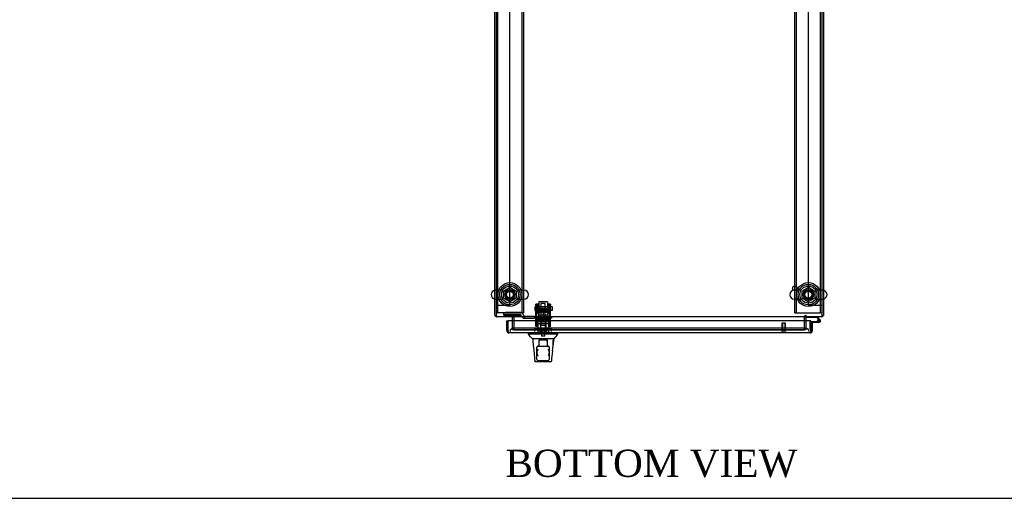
# Model space of a CAD drawing. Header units: inches. Extents: x 1 to 359, y -2 to 239.
# Tile 1 of 18: x 73 to 146, y 1 to 36. Entities that reach past the tile are written whole.
import ezdxf
from ezdxf.enums import TextEntityAlignment as Align
from ezdxf.lldxf.tags import DXFTag

# ---------------------------------------------------------------- set-up
doc = ezdxf.new("R2010")
doc.units = ezdxf.units.IN
doc.header["$MEASUREMENT"] = 0
for name, color, linetype in [('COM53964-5', 7, 'Continuous'), ('COM54746-60', 7, 'Continuous'), ('COM56676-2', 7, 'Continuous'), ('COM70220', 7, 'Continuous'), ('COM70449-5', 7, 'Continuous'), ('COM70838', 7, 'Continuous'), ('COM70839-3', 7, 'Continuous'), ('COM71197-3', 7, 'Continuous'), ('COM71198-5', 7, 'Continuous'), ('COM71199-2', 7, 'Continuous'), ('Default', 7, 'Continuous'), ('HAN13068', 7, 'Continuous'), ('HAN13068_NUT', 7, 'Continuous'), ('HAN13068_SCREW', 7, 'Continuous'), ('HAN_NUT', 7, 'Continuous'), ('NTS18024', 7, 'Continuous'), ('NTS18147', 7, 'Continuous'), ('ROL87452', 7, 'Continuous'), ('RVT17786', 7, 'Continuous'), ('RVT19000', 7, 'Continuous'), ('SCS86414', 7, 'Continuous'), ('SPC87322', 7, 'Continuous'), ('STD26122', 7, 'Continuous'), ('STD26258', 7, 'Continuous'), ('WAF25376', 7, 'Continuous'), ('WAF25377', 7, 'Continuous'), ('WAM254785', 7, 'Continuous'), ('WAM30038', 7, 'Continuous')]:
    doc.layers.add(name, color=color, linetype=linetype)
doc.styles.add('SEACAD_Times_New_Roman', font='times.ttf')
tags = doc.linetypes.add('HIDDEN2', pattern=[0.1875, 0.125, -0.0625]).pattern_tags.tags
tags[6:7] = [DXFTag(74, 4), DXFTag(75, 0), DXFTag(340, '0'), DXFTag(46, 0.0), DXFTag(50, 0.0), DXFTag(44, 0.0), DXFTag(45, 0.0)]
tags[4:5] = [DXFTag(74, 4), DXFTag(75, 0), DXFTag(340, '0'), DXFTag(46, 0.0), DXFTag(50, 0.0), DXFTag(44, 0.0), DXFTag(45, 0.0)]

# ---------------------------------------------------------------- blocks, each defined once
blk = doc.blocks.new('SE2')
at = {"layer": 'COM53964-5', "color": 7, "linetype": 'HIDDEN2'}
for p, q in [((109.369, 14.831), (109.369, 49.206)), ((131.239, 14.831), (131.239, 49.206)), ((108.369, 14.831), (108.507, 14.831)), ((108.507, 14.831), (109.231, 14.831)), ((109.231, 14.831), (109.369, 14.831)), ((131.239, 14.831), (131.377, 14.831)), ((131.377, 14.831), (132.101, 14.831)), ((132.101, 14.831), (132.239, 14.831))]:
    blk.add_line(p, q, dxfattribs=at)
at = {"layer": 'COM54746-60', "color": 7, "linetype": 'Continuous'}
for p, q in [((131.155, 13.926), (131.155, 13.988)), ((131.848, 13.926), (131.155, 13.926)), ((131.973, 13.802), (131.848, 13.926)), ((131.874, 13.988), (132.086, 13.776)), ((131.427, 13.635), (132.007, 13.635)), ((132.007, 13.573), (131.427, 13.573)), ((131.427, 13.573), (131.427, 13.571)), ((131.427, 13.085), (131.427, 13.085)), ((131.952, 13.685), (131.89, 13.679))]:
    blk.add_line(p, q, dxfattribs=at)
at = {"layer": 'COM54746-60', "color": 7, "linetype": 'HIDDEN2'}
for p, q in [((132.043, 13.731), (131.973, 13.802)), ((131.994, 13.753), (132.019, 13.753)), ((131.365, 13.085), (131.365, 13.61)), ((131.427, 13.085), (131.365, 13.085)), ((131.39, 13.635), (131.427, 13.635)), ((131.89, 13.69), (131.952, 13.69)), ((131.944, 13.678), (131.944, 13.703)), ((132.019, 13.628), (131.994, 13.628)), ((132.069, 13.703), (132.069, 13.678))]:
    blk.add_line(p, q, dxfattribs=at)
at = {"layer": 'COM54746-60', "color": 7, "linetype": 'Continuous'}
blk.add_circle((132.007, 13.69), 0.05, dxfattribs=at)
for radius, start, end in [(0.117, 270, 185.21591), (0.055, 270, 185.21591), (0.117, 47.60795, 107.02737), (0.117, 185.21591, 208.03984), (0.055, 185.21591, 270)]:
    blk.add_arc((132.007, 13.69), radius, start, end, dxfattribs=at)
at = {"layer": 'COM54746-60', "color": 7, "linetype": 'HIDDEN2'}
for centre, radius, start, end in [((131.994, 13.703), 0.05, 90, 180), ((132.019, 13.703), 0.05, 0, 90), ((131.39, 13.61), 0.025, 90, 180), ((132.007, 13.69), 0.117, 208.03984, 270), ((131.994, 13.678), 0.05, 180, 270), ((132.019, 13.678), 0.05, 270, 0)]:
    blk.add_arc(centre, radius, start, end, dxfattribs=at)
at = {"layer": 'COM56676-2', "color": 7, "linetype": 'HIDDEN2'}
for p, q in [((108.494, 14.268), (108.494, 49.768)), ((110.244, 49.768), (110.244, 14.268)), ((110.369, 49.768), (110.369, 14.268)), ((130.239, 14.268), (130.239, 49.768)), ((130.364, 14.268), (130.364, 49.768)), ((132.114, 49.768), (132.114, 14.268)), ((108.369, 14.268), (108.494, 14.268)), ((108.554, 14.268), (108.494, 14.268)), ((110.184, 14.268), (108.554, 14.268)), ((110.184, 14.268), (110.244, 14.268)), ((110.369, 14.268), (110.244, 14.268)), ((130.239, 14.268), (130.364, 14.268)), ((130.364, 14.268), (130.424, 14.268)), ((130.424, 14.268), (132.054, 14.268)), ((132.054, 14.268), (132.114, 14.268)), ((132.239, 14.268), (132.114, 14.268))]:
    blk.add_line(p, q, dxfattribs=at)
for centre in [(109.369, 15.612), (131.239, 15.612)]:
    blk.add_circle(centre, 0.375, dxfattribs=at)
at = {"layer": 'COM70220', "color": 7, "linetype": 'HIDDEN2'}
for p, q in [((109.882, 13.146), (109.632, 13.146)), ((130.787, 13.146), (109.882, 13.146)), ((131.037, 13.146), (130.787, 13.146))]:
    blk.add_line(p, q, dxfattribs=at)
for centre, start, end in [((109.632, 12.896), 90, 180), ((131.037, 12.896), 0, 90)]:
    blk.add_arc(centre, 0.25, start, end, dxfattribs=at)
at = {"layer": 'COM70449-5', "color": 7, "linetype": 'HIDDEN2'}
for p, q in [((109.619, 14.083), (109.619, 13.988)), ((109.649, 13.94), (109.649, 14.083)), ((130.959, 14.083), (130.959, 13.94)), ((130.989, 14.083), (130.989, 13.988)), ((109.649, 13.021), (109.649, 13.021)), ((109.649, 13.021), (130.959, 13.021)), ((130.959, 13.021), (130.959, 13.021))]:
    blk.add_line(p, q, dxfattribs=at)
at = {"layer": 'COM70838', "color": 7, "linetype": 'HIDDEN2'}
for p, q in [((108.919, 14.145), (108.919, 14.272)), ((108.919, 14.145), (108.919, 14.064)), ((110.164, 14.064), (108.919, 14.064)), ((110.164, 14.29), (109.044, 14.29)), ((110.164, 14.164), (109.044, 14.164)), ((110.164, 14.061), (110.164, 14.164)), ((110.289, 13.936), (110.289, 13.938)), ((110.349, 13.878), (110.446, 13.878)), ((110.357, 14.12), (110.357, 14.097)), ((110.446, 13.878), (110.446, 14.006)), ((110.446, 13.878), (111.16, 13.878)), ((111.16, 14.003), (110.474, 14.003)), ((111.16, 14.003), (111.248, 14.003)), ((111.248, 13.878), (111.16, 13.878)), ((111.248, 14.003), (111.786, 14.003)), ((112.304, 13.878), (111.248, 13.878)), ((111.822, 14.003), (112.304, 14.003)), ((112.304, 14.003), (112.429, 14.003)), ((112.429, 13.878), (112.304, 13.878)), ((112.429, 14.003), (112.429, 13.878))]:
    blk.add_line(p, q, dxfattribs=at)
for centre, radius, start, end in [((110.164, 14.097), 0.193, 0, 90), ((110.164, 13.936), 0.125, 0, 90), ((110.349, 13.938), 0.06, 180, 270), ((110.474, 14.12), 0.117, 180, 256.45544), ((110.474, 14.12), 0.117, 256.45544, 270)]:
    blk.add_arc(centre, radius, start, end, dxfattribs=at)
for centre, major_axis, start_param, end_param in [((109.044, 14.272), (-0.125, 0), 4.712389, 6.283185), ((109.044, 14.145), (0.125, 0), 1.570796, 3.141593)]:
    blk.add_ellipse(centre, major_axis=major_axis, ratio=0.145455, start_param=start_param, end_param=end_param, dxfattribs=at)
at = {"layer": 'COM70839-3', "color": 7, "linetype": 'HIDDEN2'}
for p, q in [((111.273, 14.835), (111.273, 14.912)), ((111.343, 14.912), (111.273, 14.912)), ((111.273, 14.835), (111.273, 14.575)), ((111.273, 14.412), (111.273, 14.575)), ((111.343, 14.912), (111.343, 14.835)), ((111.343, 14.575), (111.343, 14.835)), ((112.265, 14.592), (111.343, 14.592)), ((111.343, 14.575), (111.343, 14.412)), ((111.343, 14.527), (112.265, 14.527)), ((112.265, 14.835), (112.265, 14.912)), ((112.335, 14.912), (112.265, 14.912)), ((112.265, 14.835), (112.265, 14.575)), ((112.265, 14.412), (112.265, 14.575)), ((112.335, 14.912), (112.335, 14.835)), ((112.335, 14.575), (112.335, 14.835)), ((112.335, 14.575), (112.335, 14.412)), ((111.273, 13.281), (111.273, 14.412)), ((111.343, 13.281), (111.343, 14.412)), ((112.265, 13.733), (111.343, 13.733)), ((112.265, 13.281), (112.265, 14.412)), ((112.335, 13.281), (112.335, 14.412)), ((111.273, 13.272), (111.273, 13.281)), ((111.343, 13.272), (111.273, 13.272)), ((111.343, 13.281), (111.343, 13.272)), ((112.265, 13.272), (112.265, 13.281)), ((112.335, 13.272), (112.265, 13.272)), ((112.335, 13.281), (112.335, 13.272))]:
    blk.add_line(p, q, dxfattribs=at)
at = {"layer": 'COM71197-3', "color": 7, "linetype": 'Continuous'}
for p, q in [((108.274, 14.083), (108.274, 49.953)), ((132.334, 49.953), (132.334, 14.083)), ((108.274, 14.083), (108.369, 14.083)), ((132.239, 14.083), (132.334, 14.083))]:
    blk.add_line(p, q, dxfattribs=at)
at = {"layer": 'COM71197-3', "color": 7, "linetype": 'HIDDEN2'}
for p, q in [((109.649, 13.94), (109.649, 13.021)), ((130.959, 13.021), (130.959, 13.94))]:
    blk.add_line(p, q, dxfattribs=at)
at = {"layer": 'COM71197-3', "color": 7, "linetype": 'Continuous'}
for centre, radius, start, end in [((108.417, 14.131), 0.143, 199.61294, 250.38706), ((109.506, 13.94), 0.048, 0, 90), ((131.102, 13.94), 0.048, 90, 180), ((132.191, 14.131), 0.143, 289.61294, 340.38706)]:
    blk.add_arc(centre, radius, start, end, dxfattribs=at)
at = {"layer": 'COM71197-3', "color": 7, "linetype": 'HIDDEN2'}
for centre, radius, start, end in [((108.417, 14.131), 0.048, 180, 270), ((108.417, 14.131), 0.143, 250.38706, 270), ((109.506, 13.94), 0.143, 0, 90), ((131.102, 13.94), 0.143, 90, 180), ((132.191, 14.131), 0.048, 270, 0), ((132.191, 14.131), 0.143, 270, 289.61294)]:
    blk.add_arc(centre, radius, start, end, dxfattribs=at)
at = {"layer": 'COM71198-5', "color": 7, "linetype": 'Continuous'}
for p, q in [((108.369, 49.905), (108.369, 14.131)), ((132.239, 14.131), (132.239, 49.905)), ((108.369, 14.131), (108.369, 13.988)), ((132.239, 13.988), (108.369, 13.988)), ((109.554, 13.988), (109.554, 13.94)), ((109.554, 13.676), (109.554, 13.94)), ((131.054, 13.94), (131.054, 13.988)), ((131.054, 13.94), (131.054, 13.676)), ((132.239, 13.988), (132.239, 14.131))]:
    blk.add_line(p, q, dxfattribs=at)
at = {"layer": 'COM71198-5', "color": 7, "linetype": 'HIDDEN2'}
for p, q in [((109.554, 13.021), (109.554, 13.676)), ((131.054, 13.021), (109.554, 13.021)), ((131.054, 13.676), (131.054, 13.021))]:
    blk.add_line(p, q, dxfattribs=at)
at = {"layer": 'COM71199-2', "color": 7, "linetype": 'Continuous'}
for p, q in [((109.147, 13.676), (109.242, 13.676)), ((109.147, 12.944), (109.147, 13.676)), ((131.427, 13.676), (109.242, 13.676)), ((109.242, 12.944), (109.242, 13.676)), ((109.242, 12.944), (109.242, 13.676)), ((131.427, 12.944), (131.427, 13.676)), ((131.522, 13.571), (131.427, 13.571)), ((131.427, 13.571), (131.427, 12.944)), ((131.522, 13.571), (131.522, 12.944)), ((109.242, 12.881), (109.203, 12.831)), ((109.242, 12.944), (109.242, 12.944)), ((109.242, 12.944), (109.242, 12.831)), ((109.242, 12.944), (109.242, 12.881)), ((109.289, 12.801), (109.29, 12.801)), ((131.379, 12.801), (109.29, 12.801)), ((109.29, 12.801), (109.29, 12.801)), ((109.29, 12.801), (109.29, 12.801)), ((131.379, 12.801), (131.379, 12.801)), ((131.379, 12.801), (131.379, 12.801)), ((131.427, 12.944), (131.427, 12.944)), ((131.427, 12.944), (131.427, 12.831)), ((131.427, 12.881), (131.427, 12.944)), ((131.427, 12.881), (131.466, 12.831))]:
    blk.add_line(p, q, dxfattribs=at)
for centre, start, end in [((109.29, 12.944), 180, 232.49641), ((109.29, 12.944), 232.49641, 269.84393), ((109.29, 12.944), 269.92383, 270), ((131.379, 12.944), 270.15607, 307.50359), ((131.379, 12.944), 270, 270.07617), ((131.379, 12.944), 307.50359, 0)]:
    blk.add_arc(centre, 0.143, start, end, dxfattribs=at)
for points in [[(109.242, 12.831), (109.25, 12.821), (109.258, 12.814), (109.27, 12.806), (109.274, 12.804), (109.282, 12.802), (109.286, 12.801), (109.29, 12.801)], [(131.427, 12.831), (131.419, 12.821), (131.411, 12.814), (131.399, 12.806), (131.395, 12.804), (131.387, 12.802), (131.383, 12.801), (131.379, 12.801)]]:
    blk.add_open_spline(points, degree=3, knots=[0, 0, 0, 0, 0.5, 0.5, 0.75, 0.75, 1, 1, 1, 1], dxfattribs=at)
at = {"layer": 'HAN13068', "color": 7, "linetype": 'HIDDEN2'}
for p, q in [((111.674, 14.993), (111.644, 14.963)), ((111.964, 14.963), (111.644, 14.963)), ((111.644, 14.963), (111.644, 14.003)), ((111.674, 14.993), (111.934, 14.993)), ((111.964, 14.963), (111.934, 14.993)), ((111.964, 14.003), (111.964, 14.963)), ((111.408, 13.503), (111.604, 13.503)), ((111.408, 13.503), (111.408, 12.801)), ((111.604, 13.503), (112.003, 13.503)), ((111.604, 13.503), (111.604, 12.801)), ((111.644, 13.628), (111.644, 13.503)), ((111.644, 13.628), (111.804, 13.628)), ((111.804, 13.628), (111.964, 13.628)), ((111.964, 13.628), (111.964, 13.503)), ((112.003, 13.503), (112.199, 13.503)), ((112.003, 13.503), (112.003, 12.801)), ((112.199, 13.503), (112.199, 12.801)), ((111.641, 12.926), (111.641, 12.801)), ((111.966, 12.801), (111.966, 12.926))]:
    blk.add_line(p, q, dxfattribs=at)
at = {"layer": 'HAN13068', "color": 7, "linetype": 'Continuous'}
for p, q in [((110.714, 12.801), (110.714, 12.718)), ((111.065, 12.721), (110.714, 12.721)), ((111.337, 12.366), (111.032, 12.366)), ((111.545, 12.721), (111.065, 12.721)), ((111.447, 12.366), (111.337, 12.366)), ((111.745, 12.366), (111.447, 12.366)), ((111.504, 12.257), (111.504, 12.297)), ((111.534, 12.301), (111.719, 12.301)), ((111.693, 12.721), (111.545, 12.721)), ((111.745, 12.721), (111.693, 12.721)), ((111.719, 12.301), (111.889, 12.301)), ((111.863, 12.721), (111.745, 12.721)), ((111.863, 12.366), (111.745, 12.366)), ((112.309, 12.721), (111.863, 12.721)), ((111.903, 12.366), (111.863, 12.366)), ((111.889, 12.301), (112.074, 12.301)), ((111.995, 12.366), (111.903, 12.366)), ((112.063, 12.366), (111.995, 12.366)), ((112.271, 12.366), (112.063, 12.366)), ((112.104, 12.297), (112.104, 12.257)), ((112.383, 12.366), (112.271, 12.366)), ((112.542, 12.721), (112.309, 12.721)), ((112.583, 12.366), (112.383, 12.366)), ((112.894, 12.721), (112.542, 12.721)), ((112.894, 12.718), (112.894, 12.801)), ((111.349, 11.736), (111.349, 11.766)), ((111.349, 11.329), (111.349, 11.736)), ((111.409, 11.826), (111.439, 11.826)), ((111.439, 11.826), (112.169, 11.826)), ((111.504, 11.826), (111.504, 12.257)), ((112.104, 12.257), (112.104, 11.826)), ((112.169, 11.826), (112.199, 11.826)), ((112.259, 11.766), (112.259, 11.736)), ((112.259, 11.736), (112.259, 11.329)), ((111.349, 10.856), (111.349, 11.329)), ((112.259, 11.329), (112.259, 10.856)), ((111.199, 10.74), (111.198, 10.742)), ((112.35, 10.686), (111.258, 10.686)), ((111.439, 10.766), (112.169, 10.766)), ((112.41, 10.741), (112.409, 10.74))]:
    blk.add_line(p, q, dxfattribs=at)
for centre, radius, start, end in [((98.598, 2.177), 16.062, 39.37458, 41.03271), ((173.058, 18.411), 62.32, 185.56591, 186.52159), ((96.669, 13.363), 15.93, 353.14764, 356.4108), ((116.686, 9.089), 5.251, 136.23343, 141.38274), ((111.439, 11.736), 0.09, 90, 180), ((111.409, 11.766), 0.06, 90, 180), ((112.169, 11.736), 0.09, 0, 90), ((112.199, 11.766), 0.06, 0, 90), ((111.39, 11.329), 0.0411, 180.00256, 181.65357), ((111.608, 11.337), 0.259, 182.09806, 229.28506), ((111.439, 10.856), 0.09, 180, 270), ((112, 11.337), 0.259, 310.71494, 357.90194), ((112.169, 10.856), 0.09, 270, 0), ((112.218, 11.329), 0.0411, 358.34643, 359.99744), ((111.258, 10.746), 0.06, 185.57576, 270.00893), ((112.35, 10.746), 0.06, 269.99247, 354.0071)]:
    blk.add_arc(centre, radius, start, end, dxfattribs=at)
for points, knots in [([(111.504, 12.297), (111.504, 12.298), (111.505, 12.299), (111.508, 12.3), (111.51, 12.301), (111.518, 12.301), (111.526, 12.301), (111.534, 12.301)], [0, 0, 0, 0, 0.25, 0.25, 0.5, 0.5, 1, 1, 1, 1]), ([(112.074, 12.301), (112.078, 12.301), (112.082, 12.301), (112.089, 12.301), (112.092, 12.301), (112.098, 12.301), (112.1, 12.3), (112.103, 12.299), (112.104, 12.298), (112.104, 12.297)], [0, 0, 0, 0, 0.25, 0.25, 0.5, 0.5, 0.75, 0.75, 1, 1, 1, 1]), ([(111.349, 11.328), (111.349, 11.349), (111.353, 11.372), (111.362, 11.407), (111.365, 11.419), (111.372, 11.443), (111.376, 11.454), (111.389, 11.49), (111.398, 11.514), (111.413, 11.55), (111.418, 11.562), (111.429, 11.587), (111.434, 11.599), (111.439, 11.611)], [0, 0, 0, 0, 0.25, 0.25, 0.375, 0.375, 0.5, 0.5, 0.75, 0.75, 0.875, 0.875, 1, 1, 1, 1]), ([(111.534, 12.176), (111.527, 12.19), (111.52, 12.204), (111.511, 12.225), (111.509, 12.232), (111.505, 12.245), (111.504, 12.251), (111.504, 12.257)], [0, 0, 0, 0, 0.5, 0.5, 0.75, 0.75, 1, 1, 1, 1]), ([(112.104, 12.257), (112.104, 12.251), (112.103, 12.245), (112.099, 12.232), (112.096, 12.225), (112.088, 12.204), (112.081, 12.19), (112.074, 12.176)], [0, 0, 0, 0, 0.25, 0.25, 0.5, 0.5, 1, 1, 1, 1]), ([(112.169, 11.611), (112.174, 11.599), (112.179, 11.587), (112.189, 11.562), (112.195, 11.55), (112.209, 11.514), (112.219, 11.49), (112.231, 11.454), (112.235, 11.443), (112.243, 11.419), (112.246, 11.407), (112.255, 11.372), (112.259, 11.349), (112.259, 11.328)], [0, 0, 0, 0, 0.125, 0.125, 0.25, 0.25, 0.5, 0.5, 0.625, 0.625, 0.75, 0.75, 1, 1, 1, 1])]:
    blk.add_open_spline(points, degree=3, knots=knots, dxfattribs=at)
for points in [[(112.579, 12.366), (112.564, 12.223), (112.549, 12.08), (112.534, 11.938)], [(111.141, 11.332), (111.16, 11.136), (111.179, 10.939), (111.198, 10.742)], [(112.485, 11.463), (112.46, 11.222), (112.435, 10.982), (112.41, 10.741)]]:
    blk.add_open_spline(points, degree=3, dxfattribs=at)
at = {"layer": 'HAN13068_NUT', "color": 7, "linetype": 'HIDDEN2'}
for p, q in [((111.471, 14.378), (111.471, 14.328)), ((111.471, 14.328), (111.638, 14.328)), ((111.471, 14.328), (111.471, 14.003)), ((111.501, 14.408), (112.106, 14.408)), ((111.638, 14.328), (111.804, 14.328)), ((111.804, 14.328), (111.97, 14.328)), ((111.804, 14.328), (111.804, 14.003)), ((111.97, 14.328), (112.136, 14.328)), ((112.136, 14.328), (112.136, 14.378)), ((112.136, 14.328), (112.136, 14.003))]:
    blk.add_line(p, q, dxfattribs=at)
for centre, start, end in [((111.501, 14.378), 90, 180), ((112.106, 14.378), 0, 90)]:
    blk.add_arc(centre, 0.03, start, end, dxfattribs=at)
at = {"layer": 'HAN13068_SCREW', "color": 7, "linetype": 'HIDDEN2'}
for p, q in [((112.066, 12.996), (111.541, 12.996)), ((111.541, 12.996), (111.541, 12.926)), ((111.693, 13.133), (111.582, 13.133)), ((111.582, 13.133), (111.582, 12.996)), ((111.915, 13.133), (111.693, 13.133)), ((111.693, 13.133), (111.693, 12.996)), ((112.026, 13.133), (111.915, 13.133)), ((111.915, 13.133), (111.915, 12.996)), ((112.026, 13.133), (112.026, 12.996)), ((112.066, 12.926), (112.066, 12.996)), ((112.066, 12.926), (111.541, 12.926)), ((111.688, 12.926), (111.688, 12.551)), ((111.92, 12.551), (111.688, 12.551)), ((111.92, 12.551), (111.92, 12.926))]:
    blk.add_line(p, q, dxfattribs=at)
at = {"layer": 'HAN_NUT', "color": 7, "linetype": 'HIDDEN2'}
for p, q in [((111.498, 13.111), (111.192, 13.111)), ((111.192, 12.896), (111.192, 13.111)), ((112.11, 13.111), (111.498, 13.111)), ((111.498, 12.896), (111.498, 13.111)), ((112.416, 13.111), (112.11, 13.111)), ((112.11, 12.896), (112.11, 13.111)), ((112.416, 12.896), (112.416, 13.111))]:
    blk.add_line(p, q, dxfattribs=at)
at = {"layer": 'NTS18024', "color": 7, "linetype": 'HIDDEN2'}
for p, q in [((108.904, 15.875), (109.369, 16.147)), ((108.904, 15.349), (108.904, 15.875)), ((109.369, 16.147), (109.834, 15.875)), ((109.834, 15.875), (109.834, 15.349)), ((130.774, 15.875), (131.239, 16.147)), ((130.774, 15.349), (130.774, 15.875)), ((131.239, 16.147), (131.704, 15.875)), ((131.704, 15.875), (131.704, 15.349)), ((109.364, 15.074), (108.904, 15.349)), ((109.834, 15.349), (109.364, 15.074)), ((131.234, 15.074), (130.774, 15.349)), ((131.704, 15.349), (131.234, 15.074))]:
    blk.add_line(p, q, dxfattribs=at)
for centre in [(109.369, 15.612), (131.239, 15.612)]:
    blk.add_circle(centre, 0.263, dxfattribs=at)
at = {"layer": 'NTS18147', "color": 7, "linetype": 'HIDDEN2'}
for p, q in [((111.341, 13.867), (111.341, 13.929)), ((111.404, 13.929), (111.341, 13.929)), ((111.404, 13.929), (111.341, 13.929)), ((111.409, 13.867), (111.341, 13.867)), ((111.341, 13.867), (111.341, 13.804)), ((111.409, 13.867), (111.341, 13.867)), ((111.341, 13.804), (111.409, 13.804)), ((111.341, 13.804), (111.409, 13.804)), ((111.341, 13.804), (111.341, 13.804)), ((111.404, 13.867), (111.404, 13.929)), ((111.409, 13.804), (111.409, 13.867)), ((111.409, 13.804), (111.736, 13.804)), ((111.409, 13.804), (111.736, 13.804)), ((111.409, 13.804), (111.409, 13.804)), ((111.604, 13.929), (111.572, 13.929)), ((111.604, 13.929), (111.572, 13.929)), ((111.584, 13.804), (111.584, 13.367)), ((111.872, 13.867), (111.736, 13.867)), ((111.736, 13.867), (111.736, 13.804)), ((111.872, 13.867), (111.736, 13.867)), ((111.736, 13.804), (111.872, 13.804)), ((111.736, 13.804), (111.872, 13.804)), ((111.736, 13.804), (111.736, 13.804)), ((111.872, 13.804), (111.872, 13.867)), ((111.872, 13.804), (112.199, 13.804)), ((111.872, 13.804), (112.199, 13.804)), ((111.872, 13.804), (111.872, 13.804)), ((112.035, 13.929), (112.004, 13.929)), ((112.035, 13.929), (112.004, 13.929)), ((112.024, 13.367), (112.024, 13.804)), ((112.267, 13.867), (112.199, 13.867)), ((112.199, 13.867), (112.199, 13.804)), ((112.267, 13.867), (112.199, 13.867)), ((112.199, 13.804), (112.267, 13.804)), ((112.199, 13.804), (112.267, 13.804)), ((112.199, 13.804), (112.199, 13.804)), ((112.204, 13.867), (112.204, 13.929)), ((112.267, 13.929), (112.204, 13.929)), ((112.267, 13.929), (112.204, 13.929)), ((112.267, 13.867), (112.267, 13.929)), ((112.267, 13.804), (112.267, 13.867)), ((112.267, 13.804), (112.267, 13.804)), ((111.584, 13.367), (112.024, 13.367)), ((111.584, 13.367), (112.024, 13.367)), ((111.584, 13.367), (111.584, 13.367)), ((112.024, 13.367), (112.024, 13.367))]:
    blk.add_line(p, q, dxfattribs=at)
for centre, start_param, end_param in [((111.572, 13.611), 2.506883, 3.776302), ((111.572, 13.611), 2.506883, 3.141593), ((111.604, 13.611), 2.506883, 3.141593), ((111.604, 13.611), 2.506883, 3.141593), ((112.004, 13.611), 3.141593, 3.776302), ((112.035, 13.611), 2.506883, 3.776302), ((112.035, 13.611), 3.141593, 3.776302)]:
    blk.add_ellipse(centre, major_axis=(0, -0.318), ratio=0.866025, start_param=start_param, end_param=end_param, dxfattribs=at)
at = {"layer": 'ROL87452', "color": 7, "linetype": 'HIDDEN2'}
for p, q in [((111.491, 15.083), (111.491, 14.083)), ((112.116, 15.083), (111.491, 15.083)), ((112.116, 15.083), (112.116, 14.083))]:
    blk.add_line(p, q, dxfattribs=at)
at = {"layer": 'RVT17786', "color": 7, "linetype": 'HIDDEN2'}
for p, q in [((112.483, 14.708), (111.273, 14.708)), ((111.273, 14.458), (112.483, 14.458)), ((112.483, 14.458), (112.483, 14.708))]:
    blk.add_line(p, q, dxfattribs=at)
blk.add_arc((111.506, 14.583), 0.318, 137.12909, 222.87091, dxfattribs=at)
at = {"layer": 'RVT19000', "color": 7, "linetype": 'HIDDEN2'}
for p, q in [((111.491, 14.116), (112.116, 14.116)), ((111.491, 14.083), (111.491, 14.003)), ((111.609, 14.003), (111.609, 13.878)), ((111.663, 13.878), (111.663, 13.666)), ((111.786, 14.003), (111.822, 14.003)), ((111.944, 13.666), (111.944, 13.878)), ((111.999, 13.878), (111.999, 14.003)), ((112.116, 14.003), (112.116, 14.083)), ((111.663, 13.666), (111.944, 13.666))]:
    blk.add_line(p, q, dxfattribs=at)
at = {"layer": 'SCS86414', "color": 7, "linetype": 'HIDDEN2'}
for p, q in [((108.839, 15.943), (108.333, 15.943)), ((110.405, 15.943), (109.899, 15.943)), ((130.709, 15.943), (130.203, 15.943)), ((132.275, 15.943), (131.769, 15.943)), ((108.333, 15.281), (108.839, 15.281)), ((109.899, 15.281), (110.405, 15.281)), ((130.203, 15.281), (130.709, 15.281)), ((131.769, 15.281), (132.275, 15.281))]:
    blk.add_line(p, q, dxfattribs=at)
for centre, radius in [((109.369, 15.612), 0.625), ((109.369, 15.612), 0.312), ((131.239, 15.612), 0.625), ((131.239, 15.612), 0.312), ((109.369, 15.612), 0.252), ((131.239, 15.612), 0.252)]:
    blk.add_circle(centre, radius, dxfattribs=at)
at = {"layer": 'SCS86414', "color": 7, "linetype": 'Continuous'}
for centre, start, end in [((108.333, 15.612), 100.31318, 259.68682), ((132.275, 15.612), 280.31318, 79.68682)]:
    blk.add_arc(centre, 0.331, start, end, dxfattribs=at)
at = {"layer": 'SCS86414', "color": 7, "linetype": 'HIDDEN2'}
for centre, start, end in [((108.333, 15.612), 90, 100.31318), ((110.405, 15.612), 270, 90), ((130.203, 15.612), 90, 270), ((132.275, 15.612), 79.68682, 90), ((108.333, 15.612), 259.68682, 270), ((132.275, 15.612), 270, 280.31318)]:
    blk.add_arc(centre, 0.331, start, end, dxfattribs=at)
at = {"layer": 'SPC87322', "color": 7, "linetype": 'HIDDEN2'}
for p, q in [((111.411, 13.878), (111.411, 13.503)), ((111.566, 14.003), (111.566, 13.878)), ((111.576, 14.003), (111.576, 13.878)), ((112.031, 14.003), (112.031, 13.878)), ((112.041, 14.003), (112.041, 13.878)), ((112.196, 13.503), (112.196, 13.878))]:
    blk.add_line(p, q, dxfattribs=at)
at = {"layer": 'STD26122', "color": 7, "linetype": 'HIDDEN2'}
for p, q in [((111.654, 13.896), (111.619, 13.861)), ((111.989, 13.861), (111.619, 13.861)), ((111.619, 13.861), (111.619, 12.896)), ((111.654, 13.896), (111.954, 13.896)), ((111.989, 13.861), (111.954, 13.896)), ((111.989, 12.896), (111.989, 13.861))]:
    blk.add_line(p, q, dxfattribs=at)
at = {"layer": 'STD26258', "color": 7, "linetype": 'HIDDEN2'}
for p, q in [((129.552, 13.521), (129.302, 13.521)), ((129.302, 13.521), (129.302, 12.927)), ((129.333, 13.521), (129.333, 12.927)), ((129.521, 13.521), (129.521, 12.927)), ((129.552, 12.927), (129.552, 13.521)), ((129.583, 12.927), (129.271, 12.927)), ((129.271, 12.927), (129.271, 12.896)), ((129.583, 12.896), (129.583, 12.927))]:
    blk.add_line(p, q, dxfattribs=at)
blk.add_circle((130.239, 16.083), 0.156, dxfattribs=at)
at = {"layer": 'WAF25376', "color": 7, "linetype": 'HIDDEN2'}
for p, q in [((111.367, 14.268), (111.367, 14.898)), ((111.467, 14.898), (111.367, 14.898)), ((111.467, 14.268), (111.467, 14.898)), ((112.141, 14.268), (112.141, 14.898)), ((112.241, 14.898), (112.141, 14.898)), ((112.241, 14.268), (112.241, 14.898)), ((111.367, 14.268), (111.467, 14.268)), ((112.141, 14.268), (112.241, 14.268))]:
    blk.add_line(p, q, dxfattribs=at)
at = {"layer": 'WAF25377', "color": 7, "linetype": 'HIDDEN2'}
for centre, radius in [((109.369, 15.612), 0.875), ((109.369, 15.612), 0.34), ((131.239, 15.612), 0.875), ((131.239, 15.612), 0.34)]:
    blk.add_circle(centre, radius, dxfattribs=at)
at = {"layer": 'WAM254785', "color": 7, "linetype": 'HIDDEN2'}
for centre, radius in [((109.369, 15.612), 0.75), ((109.369, 15.612), 0.312), ((131.239, 15.612), 0.75), ((131.239, 15.612), 0.312)]:
    blk.add_circle(centre, radius, dxfattribs=at)
at = {"layer": 'WAM30038', "color": 7, "linetype": 'HIDDEN2'}
for p, q in [((112.179, 13.679), (111.429, 13.679)), ((111.429, 13.679), (111.429, 13.655)), ((112.179, 13.679), (111.429, 13.679)), ((112.179, 13.655), (111.429, 13.655)), ((112.179, 13.655), (111.429, 13.655)), ((111.429, 13.655), (111.429, 13.655)), ((111.63, 13.591), (111.576, 13.591)), ((111.63, 13.591), (111.576, 13.591)), ((111.602, 13.636), (111.63, 13.591)), ((111.602, 13.636), (111.63, 13.591)), ((111.643, 13.607), (111.618, 13.646)), ((111.655, 13.591), (111.627, 13.636)), ((111.655, 13.591), (111.627, 13.636)), ((111.63, 13.591), (111.643, 13.607)), ((111.63, 13.591), (111.643, 13.607)), ((111.643, 13.607), (111.643, 13.607)), ((111.786, 13.591), (111.655, 13.591)), ((111.786, 13.591), (111.655, 13.591)), ((111.786, 13.636), (111.786, 13.591)), ((111.821, 13.591), (111.821, 13.636)), ((111.953, 13.591), (111.821, 13.591)), ((111.953, 13.591), (111.821, 13.591)), ((111.981, 13.636), (111.953, 13.591)), ((111.981, 13.636), (111.953, 13.591)), ((111.989, 13.646), (111.965, 13.607)), ((111.965, 13.607), (111.978, 13.591)), ((111.965, 13.607), (111.978, 13.591)), ((111.965, 13.607), (111.965, 13.607)), ((111.978, 13.591), (112.006, 13.636)), ((111.978, 13.591), (112.006, 13.636)), ((112.032, 13.591), (111.978, 13.591)), ((112.032, 13.591), (111.978, 13.591)), ((112.179, 13.655), (112.179, 13.679)), ((112.179, 13.655), (112.179, 13.655))]:
    blk.add_line(p, q, dxfattribs=at)
for centre, radius, start, end in [((110.901, 13.071), 0.85, 41.70584, 43.44931), ((111.804, 13.637), 0.0181, 91.77183, 183.07302), ((111.803, 13.637), 0.0182, 357.1609, 87.99424), ((112.71, 13.068), 0.854, 136.55474, 138.29011)]:
    blk.add_arc(centre, radius, start, end, dxfattribs=at)
for points, knots in [([(111.576, 13.591), (111.564, 13.604), (111.553, 13.617), (111.541, 13.63), (111.539, 13.632), (111.537, 13.634), (111.536, 13.636)], [0, 0, 0, 0, 0.858552, 0.858552, 0.858552, 1, 1, 1, 1]), ([(111.597, 13.65), (111.597, 13.649), (111.597, 13.649), (111.597, 13.645), (111.599, 13.64), (111.602, 13.636)], [0.4389304, 0.4389304, 0.4389304, 0.4389304, 0.5, 0.5, 1, 1, 1, 1]), ([(111.627, 13.636), (111.625, 13.638), (111.624, 13.64), (111.62, 13.644), (111.618, 13.646), (111.614, 13.65), (111.611, 13.652), (111.606, 13.654), (111.604, 13.655), (111.602, 13.655)], [0, 0, 0, 0, 0.25, 0.25, 0.5, 0.5, 0.75, 0.75, 1, 1, 1, 1]), ([(112.006, 13.655), (112.004, 13.655), (112.001, 13.654), (111.996, 13.652), (111.994, 13.65), (111.987, 13.645), (111.984, 13.64), (111.981, 13.636)], [0, 0, 0, 0, 0.25, 0.25, 0.5, 0.5, 1, 1, 1, 1]), ([(112.006, 13.636), (112.007, 13.638), (112.008, 13.64), (112.01, 13.644), (112.011, 13.646), (112.011, 13.649), (112.011, 13.649), (112.011, 13.65)], [0, 0, 0, 0, 0.25, 0.25, 0.5, 0.5, 0.5626015, 0.5626015, 0.5626015, 0.5626015]), ([(112.072, 13.636), (112.07, 13.634), (112.068, 13.632), (112.066, 13.63), (112.055, 13.617), (112.044, 13.604), (112.032, 13.591)], [0, 0, 0, 0, 0.141448, 0.141448, 0.141448, 1, 1, 1, 1])]:
    blk.add_open_spline(points, degree=3, knots=knots, dxfattribs=at)
blk = doc.blocks.new('BORDER')
at = {"layer": 'Default', "color": 7, "linetype": 'Continuous'}
blk.add_line((-41.86, 0), (0, 0), dxfattribs=at)

msp = doc.modelspace()

# ---------------------------------------------------------------- block references
at = {"layer": 'Default', "color": 7, "xscale": 8.55, "yscale": 8.55, "zscale": 8.55}
msp.add_blockref('BORDER', (359.223, 0.67), dxfattribs=at)
at = {"layer": 'Default'}
msp.add_blockref('SE2', (0, 0), dxfattribs=at)

# ---------------------------------------------------------------- texts
at = {"layer": 'Default', "color": 7, "linetype": 'Continuous', "style": 'SEACAD_Times_New_Roman'}
msp.add_text('BOTTOM VIEW', height=2, dxfattribs=at).set_placement((109.041, 4.24), align=Align.TOP_LEFT)

doc.saveas('drawing.dxf')
